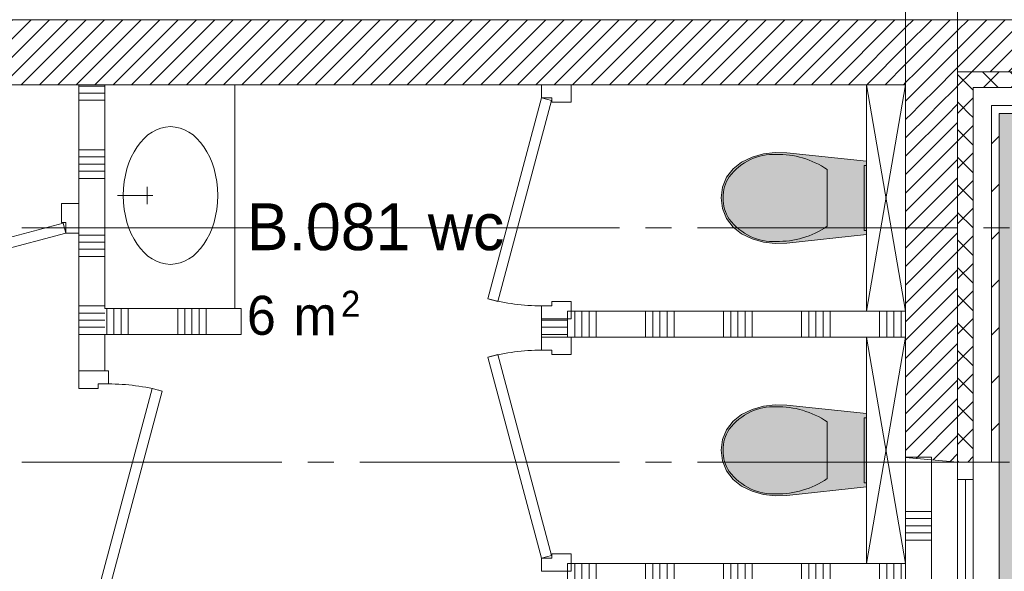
# Paper-space layout '19061B VOn 012b Plattegrond tweede verdieping' of a CAD drawing. Header units: millimetres. Extents: x 10 to 1052, y 0 to 594.
# Tile 17 of 50: x 253 to 291, y 338 to 359. Entities that reach past the tile are written whole.
import ezdxf
from ezdxf.xclip import XClip

# ---------------------------------------------------------------- set-up
doc = ezdxf.new("R2010")
doc.units = ezdxf.units.MM
doc.header["$MEASUREMENT"] = 0
doc.header["$XCLIPFRAME"] = 0
doc.linetypes.add('B0204', pattern=[13, 10, -1, 1, -1])
for name, color, linetype in [('21 Buitenwanden', 7, 'Continuous'), ('21 Buitenwanden Doorsnede-arcering', 7, 'Continuous'), ('21 Buitenwanden Laagscheidingslijnen', 7, 'Continuous'), ('21 Buitenwanden Ramen', 7, 'Continuous'), ('22 C Binnenwanden', 7, 'Continuous'), ('22 C Binnenwanden Doorsnede-arcering', 7, 'Continuous'), ('22 NC Binnenwanden', 7, 'Continuous'), ('22 NC Binnenwanden Deuren', 7, 'Continuous'), ('22 NC Binnenwanden Doorsnede-arcering', 7, 'Continuous'), ('23 Vloeren', 7, 'Continuous'), ('74 Sanitair', 7, 'Continuous'), ('74 Sanitair Afdek-arcering', 7, 'Continuous'), ('A Stramien', 7, 'Continuous'), ('New_Z Ruimtebenaming 2D arcering', 7, 'Continuous'), ('Z Ruimtebenaming', 7, 'Continuous')]:
    doc.layers.add(name, color=color, linetype=linetype)
doc.styles.add('GENERATED_STYLE_2', font='txt')
pattern_1 = [(45, (162.7604, 134.7577), (-1.838478, 1.838478), []), (45, (161.8411, 135.677), (-1.838478, 1.838478), [1.95, -0.65, 0, -0.65])]
pattern_2 = [(45, (162.7604, 134.7577), (-0.53033, 0.53033), []), (135, (162.7604, 134.7577), (0.53033, 0.53033), [])]
pattern_3 = [(45, (162.76037, 134.7577), (-0.3535534, 0.3535534), [])]
pattern_4 = [(135, (162.7604, 134.7577), (0.53033, 0.53033), []), (225, (162.7604, 134.7577), (-0.53033, 0.53033), [])]

# ---------------------------------------------------------------- blocks, each defined once
blk = doc.blocks.new('*X3')
at = {"layer": '22 NC Binnenwanden Doorsnede-arcering', "color": 7, "linetype": 'Continuous', "lineweight": 0}
for p, q in [((286.76, 341.758), (287.584, 341.758)), ((287.584, 341.758), (287.76, 341.758)), ((286.76, 339.855), (287.584, 339.855)), ((287.584, 339.855), (287.76, 339.855)), ((286.76, 339.581), (287.584, 339.581)), ((287.584, 339.581), (287.76, 339.581)), ((286.76, 339.306), (287.584, 339.306)), ((286.76, 339.032), (287.584, 339.032)), ((287.584, 339.306), (287.76, 339.306)), ((287.584, 339.032), (287.76, 339.032)), ((286.76, 338.758), (287.584, 338.758)), ((287.584, 338.758), (287.76, 338.758)), ((286.76, 336.855), (287.584, 336.855)), ((287.584, 336.855), (287.76, 336.855)), ((286.76, 336.581), (287.584, 336.581)), ((287.584, 336.581), (287.76, 336.581)), ((286.76, 336.306), (287.584, 336.306)), ((286.76, 336.032), (287.584, 336.032)), ((287.584, 336.306), (287.76, 336.306)), ((287.584, 336.032), (287.76, 336.032)), ((286.76, 335.758), (287.584, 335.758)), ((287.584, 335.758), (287.76, 335.758)), ((286.76, 333.855), (287.584, 333.855)), ((287.584, 333.855), (287.76, 333.855)), ((286.76, 333.581), (287.584, 333.581)), ((286.76, 333.306), (287.584, 333.306)), ((287.584, 333.581), (287.76, 333.581)), ((287.584, 333.306), (287.76, 333.306)), ((286.76, 333.032), (287.584, 333.032)), ((287.584, 333.032), (287.76, 333.032)), ((286.76, 332.758), (287.584, 332.758)), ((287.584, 332.758), (287.76, 332.758)), ((286.76, 330.855), (287.584, 330.855)), ((287.584, 330.855), (287.76, 330.855)), ((286.76, 330.581), (287.584, 330.581)), ((286.76, 330.306), (287.584, 330.306)), ((287.584, 330.581), (287.76, 330.581)), ((287.584, 330.306), (287.76, 330.306)), ((286.76, 330.032), (287.584, 330.032)), ((287.584, 330.032), (287.76, 330.032)), ((286.76, 329.758), (287.584, 329.758)), ((287.584, 329.758), (287.76, 329.758)), ((286.76, 327.855), (287.584, 327.855)), ((287.584, 327.855), (287.76, 327.855)), ((286.76, 327.581), (287.584, 327.581)), ((286.76, 327.306), (287.584, 327.306)), ((287.584, 327.581), (287.76, 327.581)), ((287.584, 327.306), (287.76, 327.306)), ((286.76, 327.032), (287.584, 327.032)), ((287.584, 327.032), (287.76, 327.032)), ((286.76, 326.758), (287.584, 326.758)), ((287.584, 326.758), (287.76, 326.758)), ((286.76, 324.855), (287.584, 324.855)), ((286.76, 324.581), (287.584, 324.581)), ((287.584, 324.855), (287.76, 324.855)), ((287.584, 324.581), (287.76, 324.581)), ((286.76, 324.306), (287.584, 324.306)), ((287.584, 324.306), (287.76, 324.306)), ((286.76, 324.032), (287.584, 324.032)), ((287.584, 324.032), (287.76, 324.032)), ((286.76, 323.758), (287.584, 323.758)), ((287.584, 323.758), (287.76, 323.758)), ((286.76, 321.855), (287.584, 321.855)), ((286.76, 321.581), (287.584, 321.581)), ((287.584, 321.855), (287.76, 321.855)), ((287.584, 321.581), (287.76, 321.581)), ((286.76, 321.306), (287.584, 321.306)), ((287.584, 321.306), (287.76, 321.306)), ((286.76, 321.032), (287.584, 321.032)), ((287.584, 321.032), (287.76, 321.032)), ((286.76, 320.758), (287.584, 320.758)), ((287.584, 320.758), (287.76, 320.758))]:
    blk.add_line(p, q, dxfattribs=at)
blk = doc.blocks.new('*X47')
at = {"layer": '22 NC Binnenwanden Doorsnede-arcering', "color": 7, "linetype": 'Continuous', "lineweight": 0}
for p, q in [((273.318, 347.209), (272.757, 347.209)), ((273.318, 346.935), (272.757, 346.935)), ((273.757, 347.209), (273.318, 347.209)), ((273.757, 346.935), (273.318, 346.935)), ((273.318, 346.66), (272.757, 346.66)), ((273.757, 346.66), (273.318, 346.66))]:
    blk.add_line(p, q, dxfattribs=at)
blk = doc.blocks.new('*X50')
at = {"layer": '22 NC Binnenwanden Doorsnede-arcering', "color": 7, "linetype": 'Continuous', "lineweight": 0}
for p, q in [((273.76, 347.558), (273.76, 346.558)), ((274.035, 347.558), (274.035, 346.558)), ((274.309, 347.558), (274.309, 346.558)), ((274.583, 347.558), (274.583, 346.558)), ((274.858, 347.558), (274.858, 346.558)), ((276.76, 347.558), (276.76, 346.558)), ((277.035, 347.558), (277.035, 346.558)), ((277.309, 347.558), (277.309, 346.558)), ((277.583, 347.558), (277.583, 346.558)), ((277.858, 347.558), (277.858, 346.558)), ((279.76, 347.558), (279.76, 346.558)), ((280.035, 347.558), (280.035, 346.558)), ((280.309, 347.558), (280.309, 346.558)), ((280.583, 347.558), (280.583, 346.558)), ((280.858, 347.558), (280.858, 346.558)), ((282.76, 347.558), (282.76, 346.558)), ((283.035, 347.558), (283.035, 346.558)), ((283.309, 347.558), (283.309, 346.558)), ((283.583, 347.558), (283.583, 346.558)), ((283.858, 347.558), (283.858, 346.558)), ((285.76, 347.558), (285.76, 346.558)), ((286.035, 347.558), (286.035, 346.558)), ((286.309, 347.558), (286.309, 346.558)), ((286.583, 347.558), (286.583, 346.558))]:
    blk.add_line(p, q, dxfattribs=at)
blk = doc.blocks.new('*X52')
at = {"layer": '22 NC Binnenwanden Doorsnede-arcering', "color": 7, "linetype": 'Continuous', "lineweight": 0}
for p, q in [((255.486, 356.209), (254.957, 356.209)), ((255.957, 356.209), (255.486, 356.209)), ((255.486, 355.935), (254.957, 355.935)), ((255.486, 355.66), (254.957, 355.66)), ((255.957, 355.935), (255.486, 355.935)), ((255.957, 355.66), (255.486, 355.66)), ((255.486, 353.758), (254.957, 353.758)), ((255.957, 353.758), (255.486, 353.758)), ((255.486, 353.483), (254.957, 353.483)), ((255.957, 353.483), (255.486, 353.483)), ((255.486, 353.209), (254.957, 353.209)), ((255.957, 353.209), (255.486, 353.209)), ((255.486, 352.935), (254.957, 352.935)), ((255.486, 352.66), (254.957, 352.66)), ((255.957, 352.935), (255.486, 352.935)), ((255.957, 352.66), (255.486, 352.66)), ((255.486, 350.758), (254.957, 350.758)), ((255.957, 350.758), (255.486, 350.758)), ((255.486, 350.483), (254.957, 350.483)), ((255.957, 350.483), (255.486, 350.483)), ((255.486, 350.209), (254.957, 350.209)), ((255.957, 350.209), (255.486, 350.209)), ((255.486, 349.935), (254.957, 349.935)), ((255.486, 349.66), (254.957, 349.66)), ((255.957, 349.935), (255.486, 349.935)), ((255.957, 349.66), (255.486, 349.66)), ((255.486, 347.758), (254.957, 347.758)), ((255.957, 347.758), (255.486, 347.758)), ((255.486, 347.483), (254.957, 347.483)), ((255.957, 347.483), (255.486, 347.483)), ((255.486, 347.209), (254.957, 347.209)), ((255.486, 346.935), (254.957, 346.935)), ((255.957, 347.209), (255.486, 347.209)), ((255.957, 346.935), (255.486, 346.935)), ((255.486, 346.66), (254.957, 346.66)), ((255.957, 346.66), (255.486, 346.66))]:
    blk.add_line(p, q, dxfattribs=at)
blk = doc.blocks.new('*X57')
at = {"layer": '22 NC Binnenwanden Doorsnede-arcering', "color": 7, "linetype": 'Continuous', "lineweight": 0}
for p, q in [((256.035, 347.658), (256.035, 346.658)), ((256.309, 347.658), (256.309, 346.658)), ((256.583, 347.658), (256.583, 346.658)), ((256.858, 347.658), (256.858, 346.658)), ((258.76, 347.658), (258.76, 346.658)), ((259.035, 347.658), (259.035, 346.658)), ((259.309, 347.658), (259.309, 346.658)), ((259.583, 347.658), (259.583, 346.658)), ((259.858, 347.658), (259.858, 346.658))]:
    blk.add_line(p, q, dxfattribs=at)
blk = doc.blocks.new('*X69')
at = {"layer": '22 NC Binnenwanden Doorsnede-arcering', "color": 7, "linetype": 'Continuous', "lineweight": 0}
for p, q in [((273.76, 337.858), (273.76, 336.858)), ((274.035, 337.858), (274.035, 336.858)), ((274.309, 337.858), (274.309, 336.858)), ((274.583, 337.858), (274.583, 336.858)), ((274.858, 337.858), (274.858, 336.858)), ((276.76, 337.858), (276.76, 336.858)), ((277.035, 337.858), (277.035, 336.858)), ((277.309, 337.858), (277.309, 336.858)), ((277.583, 337.858), (277.583, 336.858)), ((277.858, 337.858), (277.858, 336.858)), ((279.76, 337.858), (279.76, 336.858)), ((280.035, 337.858), (280.035, 336.858)), ((280.309, 337.858), (280.309, 336.858)), ((280.583, 337.858), (280.583, 336.858)), ((280.858, 337.858), (280.858, 336.858)), ((282.76, 337.858), (282.76, 336.858)), ((283.035, 337.858), (283.035, 336.858)), ((283.309, 337.858), (283.309, 336.858)), ((283.583, 337.858), (283.583, 336.858)), ((283.858, 337.858), (283.858, 336.858)), ((285.76, 337.858), (285.76, 336.858)), ((286.035, 337.858), (286.035, 336.858)), ((286.309, 337.858), (286.309, 336.858)), ((286.583, 337.858), (286.583, 336.858))]:
    blk.add_line(p, q, dxfattribs=at)
blk = doc.blocks.new('Drawing_2_1', base_point=(162.76, 134.758))
at = {"layer": '21 Buitenwanden Doorsnede-arcering', "linetype": 'Continuous', "lineweight": 0, "true_color": 0x000000}
h = blk.add_hatch(dxfattribs=at)
h.set_pattern_fill('220_Gewapend_beton___pre_2B', color=18, style=0, pattern_type=2)
h.set_pattern_definition(pattern_3)
h.paths.add_polyline_path([(288.76, 358.758), (286.76, 358.758), (286.76, 356.758), (288.76, 356.758)])
h = blk.add_hatch(dxfattribs=at)
h.set_pattern_fill('220_Gewapend_beton___pre_2B', color=18, style=0, pattern_type=2)
h.set_pattern_definition(pattern_3)
h.paths.add_polyline_path([(301.835, 358.758), (288.76, 358.758), (288.76, 356.758), (302.01, 356.758)])
h = blk.add_hatch(dxfattribs=at)
h.set_pattern_fill('220_Gewapend_beton___pre_2B', color=18, style=0, pattern_type=2)
h.set_pattern_definition(pattern_3)
h.paths.add_polyline_path([(288.76, 356.758), (286.76, 356.758), (286.76, 356.158), (288.76, 356.158)])
h = blk.add_hatch(dxfattribs=at)
h.set_pattern_fill('415_Isolatie_ruit_0001', color=18, style=0, pattern_type=2)
h.set_pattern_definition(pattern_2)
h.paths.add_polyline_path([(289.36, 356.758), (288.76, 356.758), (288.76, 356.158), (289.36, 356.158)])
h = blk.add_hatch(dxfattribs=at)
h.set_pattern_fill('415_Isolatie_ruit_0001', color=18, style=0, pattern_type=2)
h.set_pattern_definition(pattern_2)
h.paths.add_polyline_path([(289.36, 356.758), (289.36, 356.158), (302.01, 356.158), (302.01, 356.758)])
h = blk.add_hatch(dxfattribs=at)
h.set_pattern_fill('220_Gewapend_beton___pre_2B', color=18, style=0, pattern_type=2)
h.set_pattern_definition(pattern_3)
h.paths.add_polyline_path([(288.76, 356.158), (286.76, 356.158), (286.76, 355.458), (288.76, 355.458)])
h = blk.add_hatch(dxfattribs=at)
h.set_pattern_fill('415_Isolatie_ruit_0001', color=18, style=0, pattern_type=2)
h.set_pattern_definition(pattern_4)
h.paths.add_polyline_path([(289.36, 356.158), (288.76, 356.158), (288.76, 355.458), (289.36, 355.458)])
h = blk.add_hatch(dxfattribs=at)
h.set_pattern_fill('220_Gewapend_beton___pre_2B', color=18, style=0, pattern_type=2)
h.set_pattern_definition(pattern_3)
h.paths.add_polyline_path([(288.76, 355.458), (286.76, 355.458), (286.76, 355.158), (288.76, 355.158)])
h = blk.add_hatch(dxfattribs=at)
h.set_pattern_fill('415_Isolatie_ruit_0001', color=18, style=0, pattern_type=2)
h.set_pattern_definition(pattern_4)
h.paths.add_polyline_path([(289.36, 355.458), (288.76, 355.458), (288.76, 355.158), (289.36, 355.158)])
h = blk.add_hatch(dxfattribs=at)
h.set_pattern_fill('160_Natuursteen_0001', color=18, style=0, pattern_type=2)
h.set_pattern_definition(pattern_1)
h.paths.add_polyline_path([(290.36, 355.458), (290.06, 355.458), (290.06, 355.158), (290.36, 355.158)])
h = blk.add_hatch(dxfattribs=at)
h.set_pattern_fill('160_Natuursteen_0001', color=18, style=0, pattern_type=2)
h.set_pattern_definition(pattern_1)
h.paths.add_polyline_path([(290.36, 355.158), (302.01, 355.158), (302.01, 355.458), (290.36, 355.458)])
h = blk.add_hatch(dxfattribs=at)
h.set_pattern_fill('220_Gewapend_beton___pre_2B', color=18, style=0, pattern_type=2)
h.set_pattern_definition(pattern_3)
h.paths.add_polyline_path([(286.76, 355.158), (286.76, 341.933), (288.76, 341.758), (288.76, 355.158)])
h = blk.add_hatch(dxfattribs=at)
h.set_pattern_fill('415_Isolatie_ruit_0001', color=18, style=0, pattern_type=2)
h.set_pattern_definition(pattern_4)
h.paths.add_polyline_path([(288.76, 341.758), (289.36, 341.758), (289.36, 355.158), (288.76, 355.158)])
h = blk.add_hatch(dxfattribs=at)
h.set_pattern_fill('160_Natuursteen_0001', color=18, style=0, pattern_type=2)
h.set_pattern_definition(pattern_1)
h.paths.add_polyline_path([(290.06, 341.758), (290.36, 341.758), (290.36, 355.158), (290.06, 355.158)])
at = {"layer": '22 C Binnenwanden Doorsnede-arcering', "linetype": 'Continuous', "lineweight": 0, "true_color": 0x000000}
h = blk.add_hatch(dxfattribs=at)
h.set_pattern_fill('220_Gewapend_beton___pre_2B', color=18, style=0, pattern_type=2)
h.set_pattern_definition(pattern_3)
h.paths.add_polyline_path([(236.757, 356.258), (286.76, 356.258), (286.76, 358.758), (236.757, 358.758)])
at = {"layer": '74 Sanitair Afdek-arcering', "linetype": 'Continuous', "lineweight": 0, "true_color": 0xffffff}
for points in [[(281.293, 350.213), (281.742, 350.159), (282.195, 350.174), (285.26, 350.498), (285.26, 353.317), (282.195, 353.641), (281.742, 353.657), (281.293, 353.602), (280.858, 353.478), (280.447, 353.288), (280.121, 353.032), (279.872, 352.701), (279.715, 352.318), (279.66, 351.908), (279.715, 351.497), (279.872, 351.114), (280.121, 350.784), (280.447, 350.528), (280.858, 350.338)], [(281.293, 340.513), (281.742, 340.459), (282.195, 340.474), (285.26, 340.798), (285.26, 343.617), (282.195, 343.941), (281.742, 343.957), (281.293, 343.902), (280.858, 343.778), (280.447, 343.588), (280.121, 343.332), (279.872, 343.001), (279.715, 342.618), (279.66, 342.208), (279.715, 341.797), (279.872, 341.414), (280.121, 341.084), (280.447, 340.828), (280.858, 340.638)]]:
    blk.add_hatch(color=7, dxfattribs=at).paths.add_polyline_path(points)
at = {"layer": 'New_Z Ruimtebenaming 2D arcering', "linetype": 'Continuous', "lineweight": 0, "true_color": 0xffffff}
blk.add_hatch(color=7, dxfattribs=at).paths.add_polyline_path([(492.335, 340.158), (377.16, 340.158), (377.16, 355.158), (290.36, 355.158), (290.36, 237.183), (492.335, 237.183)])
at = {"layer": '21 Buitenwanden', "color": 3, "linetype": 'Continuous', "lineweight": 0}
blk.add_line((288.76, 341.758), (286.76, 341.933), dxfattribs=at)
at = {"layer": '21 Buitenwanden', "color": 1, "linetype": 'Continuous', "lineweight": 0}
blk.add_line((289.36, 341.758), (288.76, 341.758), dxfattribs=at)
at = {"layer": '21 Buitenwanden', "color": 9, "linetype": 'Continuous', "lineweight": 0}
blk.add_line((290.06, 341.758), (289.36, 341.758), dxfattribs=at)
at = {"layer": '21 Buitenwanden', "color": 2, "linetype": 'Continuous', "lineweight": 0}
blk.add_line((290.36, 341.758), (290.06, 341.758), dxfattribs=at)
at = {"layer": '21 Buitenwanden', "color": 3, "linetype": 'Continuous', "lineweight": 0, "flags": 128}
for points in [[(301.835, 358.758), (286.76, 358.758)], [(286.76, 356.758), (286.76, 358.758)], [(286.76, 355.158), (286.76, 341.933)]]:
    blk.add_lwpolyline(points, dxfattribs=at)
at = {"layer": '21 Buitenwanden', "color": 1, "linetype": 'Continuous', "lineweight": 0, "flags": 128}
blk.add_lwpolyline([(286.76, 356.158), (286.76, 356.758)], dxfattribs=at)
at = {"layer": '21 Buitenwanden', "color": 9, "linetype": 'Continuous', "lineweight": 0, "flags": 128}
blk.add_lwpolyline([(286.76, 355.458), (286.76, 356.158)], dxfattribs=at)
at = {"layer": '21 Buitenwanden', "color": 2, "linetype": 'Continuous', "lineweight": 0, "flags": 128}
for points in [[(286.76, 355.158), (286.76, 355.458)], [(290.36, 355.158), (302.01, 355.158)], [(290.36, 341.758), (290.36, 355.158)]]:
    blk.add_lwpolyline(points, dxfattribs=at)
at = {"layer": '21 Buitenwanden Laagscheidingslijnen', "color": 3, "linetype": 'Continuous', "lineweight": 0}
for p, q in [((286.76, 356.758), (286.76, 356.158)), ((286.76, 356.758), (286.76, 356.158)), ((288.76, 356.158), (288.76, 356.758)), ((288.76, 356.758), (302.01, 356.758)), ((288.76, 356.158), (288.76, 356.758)), ((286.76, 356.158), (286.76, 355.458)), ((286.76, 356.158), (286.76, 355.458)), ((288.76, 355.458), (288.76, 356.158)), ((286.76, 355.458), (286.76, 355.158)), ((286.76, 355.458), (286.76, 355.158)), ((288.76, 355.158), (288.76, 355.458)), ((288.76, 341.758), (288.76, 355.158))]:
    blk.add_line(p, q, dxfattribs=at)
at = {"layer": '21 Buitenwanden Laagscheidingslijnen', "color": 1, "linetype": 'Continuous', "lineweight": 0}
for p, q in [((289.36, 355.458), (289.36, 356.158)), ((289.36, 356.158), (302.01, 356.158)), ((289.36, 355.458), (289.36, 356.158)), ((289.36, 355.158), (289.36, 355.458)), ((289.36, 341.758), (289.36, 355.158))]:
    blk.add_line(p, q, dxfattribs=at)
at = {"layer": '21 Buitenwanden Laagscheidingslijnen', "color": 2, "linetype": 'Continuous', "lineweight": 0}
for p, q in [((290.06, 355.158), (290.06, 355.458)), ((290.06, 355.458), (302.01, 355.458)), ((290.06, 355.158), (290.06, 355.458)), ((290.06, 341.758), (290.06, 355.158))]:
    blk.add_line(p, q, dxfattribs=at)
at = {"layer": '21 Buitenwanden Ramen', "color": 9, "linetype": 'Continuous', "lineweight": 0}
for p, q in [((286.76, 341.933), (286.76, 332.758)), ((290.06, 341.758), (289.36, 341.758)), ((290.36, 341.758), (290.36, 332.758)), ((288.76, 333.428), (288.76, 341.088)), ((289.06, 341.088), (289.06, 333.428)), ((289.36, 341.088), (289.36, 333.428))]:
    blk.add_line(p, q, dxfattribs=at)
at = {"layer": '21 Buitenwanden Ramen', "color": 3, "linetype": 'Continuous', "lineweight": 0}
blk.add_line((288.76, 341.758), (286.76, 341.933), dxfattribs=at)
at = {"layer": '21 Buitenwanden Ramen', "color": 1, "linetype": 'Continuous', "lineweight": 0}
for p, q in [((288.76, 341.088), (288.76, 341.758)), ((289.36, 341.758), (288.76, 341.758)), ((289.36, 341.758), (288.76, 341.758)), ((289.36, 341.758), (289.36, 341.088)), ((289.36, 341.088), (288.76, 341.088))]:
    blk.add_line(p, q, dxfattribs=at)
at = {"layer": '21 Buitenwanden Ramen', "color": 2, "linetype": 'Continuous', "lineweight": 0}
blk.add_line((290.36, 341.758), (290.06, 341.758), dxfattribs=at)
at = {"layer": '22 C Binnenwanden', "color": 1, "linetype": 'Continuous', "lineweight": 0, "flags": 128}
for points in [[(286.76, 358.758), (286.76, 356.758)], [(236.757, 356.258), (286.76, 356.258)]]:
    blk.add_lwpolyline(points, dxfattribs=at)
at = {"layer": '22 NC Binnenwanden', "color": 1, "linetype": 'Continuous', "lineweight": 0}
for p, q in [((272.757, 356.258), (273.757, 356.258)), ((254.957, 350.558), (254.957, 351.558)), ((272.757, 347.258), (273.757, 347.258)), ((272.757, 346.558), (273.757, 346.558)), ((254.957, 345.258), (255.957, 345.258)), ((272.757, 337.558), (273.757, 337.558))]:
    blk.add_line(p, q, dxfattribs=at)
at = {"layer": '22 NC Binnenwanden', "color": 1, "linetype": 'Continuous', "lineweight": 0, "flags": 128}
for points in [[(255.957, 356.258), (254.957, 356.258)], [(254.957, 356.258), (254.957, 351.558)], [(255.957, 347.658), (255.957, 356.258)], [(254.957, 350.558), (254.957, 345.258)], [(261.207, 347.658), (255.957, 347.658)], [(261.207, 346.658), (261.207, 347.658)], [(286.76, 347.558), (273.757, 347.558)], [(286.76, 346.558), (286.76, 347.558)], [(272.757, 347.258), (272.757, 346.558)], [(255.957, 345.258), (255.957, 346.658)], [(255.957, 346.658), (261.207, 346.658)], [(273.757, 346.558), (286.76, 346.558)], [(287.76, 341.938), (286.76, 341.938)], [(286.76, 341.938), (286.76, 337.858)], [(287.76, 319.083), (287.76, 341.938)], [(286.76, 337.858), (273.757, 337.858)]]:
    blk.add_lwpolyline(points, dxfattribs=at)
at = {"layer": '22 NC Binnenwanden Deuren', "color": 1, "linetype": 'Continuous', "lineweight": 0}
for p, q in [((273.897, 356.258), (272.757, 356.258)), ((272.757, 356.258), (272.757, 355.758)), ((272.757, 356.258), (273.757, 356.258)), ((272.757, 356.258), (273.757, 356.258)), ((273.897, 355.588), (273.897, 356.258)), ((270.687, 348.03), (272.757, 355.758)), ((273.144, 355.654), (271.073, 347.927)), ((272.757, 355.758), (273.157, 355.758)), ((272.757, 355.758), (273.144, 355.654)), ((273.157, 355.758), (273.157, 355.588)), ((273.157, 355.588), (273.897, 355.588)), ((254.287, 350.958), (254.287, 351.698)), ((254.287, 351.698), (254.957, 351.698)), ((254.957, 351.698), (254.957, 350.558)), ((254.957, 350.558), (254.957, 351.558)), ((254.957, 350.558), (254.957, 351.558)), ((254.354, 350.944), (245.323, 348.524)), ((254.457, 350.958), (254.287, 350.958)), ((254.457, 350.558), (254.354, 350.944)), ((254.457, 350.558), (254.457, 350.958)), ((245.426, 348.138), (254.457, 350.558)), ((254.957, 350.558), (254.457, 350.558)), ((271.073, 347.927), (270.687, 348.03)), ((273.157, 347.758), (272.757, 347.758)), ((272.757, 347.758), (272.757, 347.258)), ((273.897, 347.928), (273.157, 347.928)), ((273.157, 347.928), (273.157, 347.758)), ((273.897, 347.258), (273.897, 347.928)), ((272.757, 347.258), (273.897, 347.258)), ((272.757, 347.258), (273.757, 347.258)), ((272.757, 347.258), (273.757, 347.258)), ((272.757, 346.058), (272.757, 346.558)), ((272.757, 346.558), (273.897, 346.558)), ((272.757, 346.558), (273.757, 346.558)), ((272.757, 346.558), (273.757, 346.558)), ((273.897, 346.558), (273.897, 345.888)), ((271.073, 345.889), (270.687, 345.785)), ((273.144, 338.161), (271.073, 345.889)), ((273.157, 346.058), (272.757, 346.058)), ((273.157, 345.888), (273.157, 346.058)), ((273.897, 345.888), (273.157, 345.888)), ((270.687, 345.785), (272.757, 338.058)), ((256.097, 345.258), (254.957, 345.258)), ((254.957, 345.258), (254.957, 344.588)), ((254.957, 345.258), (255.957, 345.258)), ((254.957, 345.258), (255.957, 345.258)), ((256.097, 344.758), (256.097, 345.258)), ((255.697, 344.588), (255.697, 344.758)), ((255.697, 344.758), (256.097, 344.758)), ((254.957, 344.588), (255.697, 344.588)), ((255.711, 336.861), (257.782, 344.589)), ((258.168, 344.485), (256.097, 336.758)), ((257.782, 344.589), (258.168, 344.485)), ((273.157, 338.058), (273.157, 338.228)), ((273.157, 338.228), (273.897, 338.228)), ((273.897, 338.228), (273.897, 337.558)), ((272.757, 338.058), (273.144, 338.161)), ((272.757, 337.558), (272.757, 338.058)), ((272.757, 338.058), (273.157, 338.058)), ((273.897, 337.558), (272.757, 337.558)), ((272.757, 337.558), (273.757, 337.558)), ((272.757, 337.558), (273.757, 337.558))]:
    blk.add_line(p, q, dxfattribs=at)
for centre, start, end in [((272.757, 355.758), 255, 270), ((272.757, 338.058), 90, 105), ((256.097, 336.758), 75, 90)]:
    blk.add_arc(centre, 8, start, end, dxfattribs=at)
at = {"layer": '23 Vloeren', "color": 1, "linetype": 'Continuous', "lineweight": 0, "flags": 128}
blk.add_lwpolyline([(286.76, 136.758), (286.76, 358.758), (236.757, 358.758), (236.757, 380.898), (286.76, 380.898), (286.76, 358.758), (380.76, 358.758), (380.76, 343.758), (808.76, 343.758)], dxfattribs=at)
at = {"layer": '74 Sanitair', "color": 1, "linetype": 'Continuous', "lineweight": 0}
for p, q in [((285.26, 347.558), (286.76, 356.258)), ((286.76, 347.558), (285.26, 356.258)), ((283.746, 352.997), (283.746, 351.908)), ((257.59, 351.999), (257.59, 352.33)), ((256.445, 351.999), (257.808, 351.999)), ((257.59, 351.999), (257.59, 351.668)), ((283.746, 351.908), (283.746, 350.818)), ((285.26, 337.858), (286.76, 346.558)), ((286.76, 337.858), (285.26, 346.558)), ((283.746, 343.297), (283.746, 342.208)), ((283.746, 342.208), (283.746, 341.118))]:
    blk.add_line(p, q, dxfattribs=at)
at = {"layer": '74 Sanitair', "color": 1, "linetype": 'Continuous', "lineweight": 0, "flags": 128}
for points in [[(260.957, 347.658), (260.957, 356.258), (255.957, 356.258), (255.957, 347.658)], [(285.26, 347.558), (285.26, 356.258), (286.76, 356.258), (286.76, 347.558)], [(281.293, 350.213), (280.858, 350.338), (280.447, 350.528), (280.121, 350.784), (279.872, 351.114), (279.715, 351.497), (279.66, 351.908), (279.715, 352.318), (279.872, 352.701), (280.121, 353.032), (280.447, 353.288), (280.858, 353.478), (281.293, 353.602), (281.742, 353.657), (282.195, 353.641), (285.26, 353.317), (285.26, 350.498), (282.195, 350.174), (281.742, 350.159)], [(285.26, 350.658), (285.16, 350.658), (285.16, 353.158), (285.26, 353.158)], [(285.26, 337.858), (285.26, 346.558), (286.76, 346.558), (286.76, 337.858)], [(281.293, 340.513), (280.858, 340.638), (280.447, 340.828), (280.121, 341.084), (279.872, 341.414), (279.715, 341.797), (279.66, 342.208), (279.715, 342.618), (279.872, 343.001), (280.121, 343.332), (280.447, 343.588), (280.858, 343.778), (281.293, 343.902), (281.742, 343.957), (282.195, 343.941), (285.26, 343.617), (285.26, 340.798), (282.195, 340.474), (281.742, 340.459)], [(285.26, 340.958), (285.16, 340.958), (285.16, 343.458), (285.26, 343.458)]]:
    blk.add_lwpolyline(points, close=True, dxfattribs=at)
at = {"layer": '74 Sanitair', "color": 1, "linetype": 'Continuous', "lineweight": 0}
blk.add_ellipse((258.483, 352.001), major_axis=(0, 2.646), ratio=0.687104, dxfattribs=at)
for centre, major_axis, start_param, end_param in [((281.653, 351.013), (0, 2.569), 6.227458, 7.128046), ((281.866, 349.327), (0, 4.253), 5.753783, 6.306803), ((280.949, 351.9), (0, 1.385), 0.938292, 1.564935), ((280.949, 351.916), (0, 1.385), 1.576657, 2.203301), ((281.653, 352.802), (0, 2.569), 2.296735, 3.197324), ((281.866, 354.489), (0, 4.253), 3.117977, 3.670997), ((281.653, 341.313), (0, 2.569), 6.227458, 7.128046), ((281.866, 339.627), (0, 4.253), 5.753783, 6.306803), ((280.949, 342.2), (0, 1.385), 0.938292, 1.564935), ((280.949, 342.216), (0, 1.385), 1.576657, 2.203301), ((281.653, 343.102), (0, 2.569), 2.296735, 3.197324), ((281.866, 344.789), (0, 4.253), 3.117977, 3.670997)]:
    blk.add_ellipse(centre, major_axis=major_axis, ratio=0.875546, start_param=start_param, end_param=end_param, dxfattribs=at)
at = {"layer": 'A Stramien', "color": 9, "linetype": 'B0204', "lineweight": 0}
for p, q in [((288.76, 516.758), (288.76, 94.758)), ((122.76, 350.758), (850.76, 350.758)), ((122.76, 341.758), (850.76, 341.758))]:
    blk.add_line(p, q, dxfattribs=at)
at = {"layer": 'Z Ruimtebenaming', "color": 4, "linetype": 'Continuous', "lineweight": 0}
for name in ['*X52', '*X57', '*X50', '*X47', '*X3', '*X69']:
    blk.add_blockref(name, (0, 0), dxfattribs=at)
at = {"layer": 'Z Ruimtebenaming', "color": 2, "linetype": 'Continuous', "lineweight": 0, "attachment_point": 1, "style": 'GENERATED_STYLE_2'}
for s, insert, char_height in [('\\A1;{\\pql;\\pt0;\\fUbuntu|b0|i0|c0|p34;B.081 wc}', (261.42, 351.7), 1.8), ('\\A1;{\\pql;\\fUbuntu|b0|i0|c0|p34;6}', (261.42, 348.146), 1.5), ('\\A1;{\\pql;\\fUbuntu|b0|i0|c0|p34;2}', (265.041, 348.34), 1), ('\\A1;{\\pql;\\fUbuntu|b0|i0|c0|p34; m}', (262.656, 348.127), 1.5)]:
    blk.add_mtext(s, dxfattribs=dict(at, insert=insert, char_height=char_height))

psp = doc.layouts.new('19061B VOn 012b Plattegrond tweede verdieping')

# ---------------------------------------------------------------- block references
at = {"color": 4, "linetype": 'Continuous', "lineweight": 0}
ref = psp.add_blockref('Drawing_2_1', (162.76, 134.758), dxfattribs=at)
XClip(ref).set_block_clipping_path([(63.602702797, 41.749456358), (869.5607390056, 554.9340651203)])

doc.saveas('drawing.dxf')
